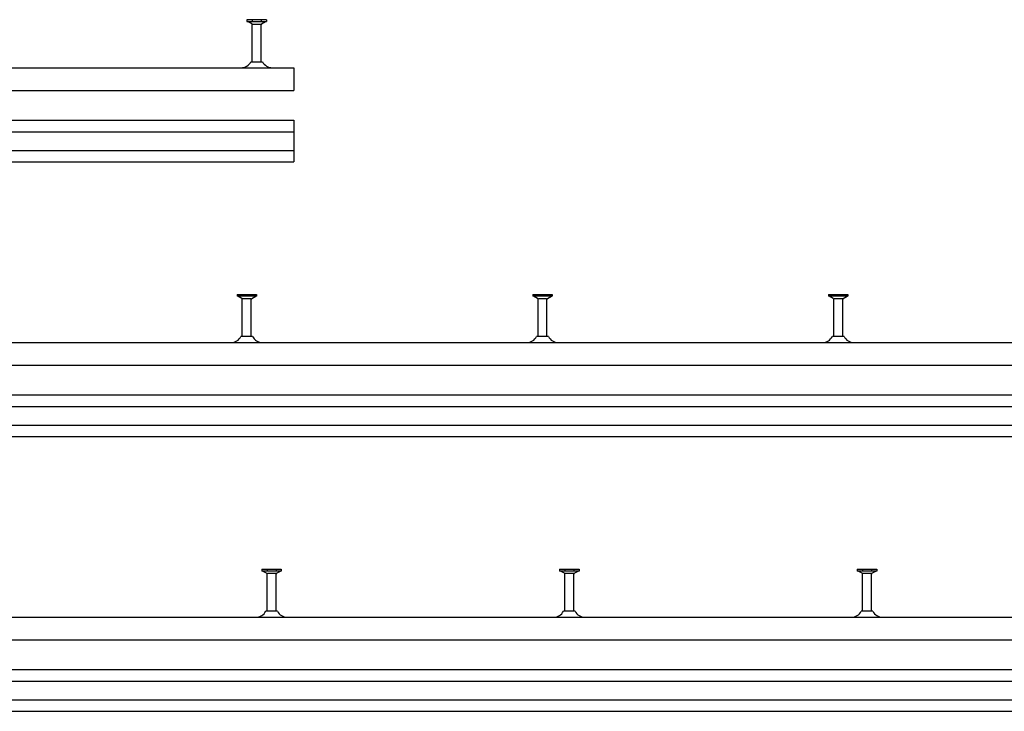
# Model space of a CAD drawing. Header units: millimetres. Extents: x 6200 to 12322, y 378 to 2559.
# Tile 3 of 6: x 7118 to 7780, y 378 to 843. Entities that reach past the tile are written whole.
import ezdxf

# ---------------------------------------------------------------- set-up
doc = ezdxf.new("R2010")
doc.units = ezdxf.units.MM
doc.header["$LTSCALE"] = 10
doc.layers.add('HALFEN', color=2, linetype='CONTINUOUS')

msp = doc.modelspace()

# ---------------------------------------------------------------- linework, layer by layer
at = {"layer": 'HALFEN'}
for p, q in [((7283.96, 842.74), (7270.87, 842.74)), ((7270.87, 842.74), (7270.87, 841.48)), ((7270.87, 841.48), (7283.96, 841.48)), ((7274.12, 839.92), (7271.42, 841.48)), ((7274.36, 842.59), (7274.36, 841.63)), ((7280.47, 842.59), (7280.47, 841.63)), ((7280.72, 839.92), (7283.42, 841.48)), ((7283.96, 842.74), (7283.96, 841.48)), ((7274.42, 814.49), (7274.42, 839.4)), ((7274.65, 839.74), (7280.19, 839.74)), ((7280.42, 814.49), (7280.42, 839.4)), ((7273.48, 814.49), (7281.35, 814.49)), ((6252.42, 810.49), (7302.42, 810.49)), ((7302.42, 810.49), (7302.42, 795.24)), ((6252.42, 795.24), (7302.42, 795.24)), ((6252.42, 775.24), (7302.42, 775.24)), ((7302.42, 775.24), (7302.42, 747.24)), ((6252.42, 767.49), (7302.42, 767.49)), ((6252.42, 754.99), (7302.42, 754.99)), ((6252.42, 747.24), (7302.42, 747.24)), ((7264.2, 658.24), (7277.29, 658.24)), ((7264.2, 658.24), (7264.2, 656.97)), ((7277.29, 656.97), (7264.2, 656.97)), ((7267.45, 655.42), (7264.75, 656.97)), ((7267.69, 658.09), (7267.69, 657.12)), ((7267.75, 629.99), (7267.75, 654.9)), ((7273.52, 655.24), (7267.98, 655.24)), ((7273.75, 629.99), (7273.75, 654.9)), ((7273.81, 658.09), (7273.81, 657.12)), ((7274.05, 655.42), (7276.75, 656.97)), ((7277.29, 658.24), (7277.29, 656.97)), ((7462.87, 658.24), (7475.96, 658.24)), ((7462.87, 658.24), (7462.87, 656.97)), ((7475.96, 656.97), (7462.87, 656.97)), ((7466.12, 655.42), (7463.42, 656.97)), ((7466.36, 658.09), (7466.36, 657.12)), ((7466.42, 629.99), (7466.42, 654.9)), ((7472.19, 655.24), (7466.65, 655.24)), ((7472.42, 629.99), (7472.42, 654.9)), ((7472.47, 658.09), (7472.47, 657.12)), ((7472.72, 655.42), (7475.42, 656.97)), ((7475.96, 658.24), (7475.96, 656.97)), ((7661.54, 658.24), (7674.63, 658.24)), ((7661.54, 658.24), (7661.54, 656.97)), ((7674.63, 656.97), (7661.54, 656.97)), ((7664.78, 655.42), (7662.08, 656.97)), ((7665.03, 658.09), (7665.03, 657.12)), ((7665.08, 629.99), (7665.08, 654.9)), ((7670.85, 655.24), (7665.31, 655.24)), ((7671.08, 629.99), (7671.08, 654.9)), ((7671.14, 658.09), (7671.14, 657.12)), ((7671.38, 655.42), (7674.08, 656.97)), ((7674.63, 658.24), (7674.63, 656.97)), ((7274.69, 629.99), (7266.81, 629.99)), ((7473.35, 629.99), (7465.48, 629.99)), ((7672.02, 629.99), (7664.15, 629.99)), ((6252.42, 625.99), (9282.42, 625.99)), ((6252.42, 610.74), (9282.42, 610.74)), ((6252.42, 590.74), (9282.42, 590.74)), ((6252.42, 582.99), (9282.42, 582.99)), ((6252.42, 570.49), (9282.42, 570.49)), ((6252.42, 562.74), (9282.42, 562.74)), ((7280.87, 473.74), (7293.96, 473.74)), ((7280.87, 473.74), (7280.87, 472.47)), ((7293.96, 472.47), (7280.87, 472.47)), ((7284.12, 470.92), (7281.42, 472.47)), ((7284.36, 473.59), (7284.36, 472.62)), ((7284.42, 445.49), (7284.42, 470.4)), ((7290.19, 470.74), (7284.65, 470.74)), ((7290.42, 445.49), (7290.42, 470.4)), ((7290.47, 473.59), (7290.47, 472.62)), ((7290.72, 470.92), (7293.42, 472.47)), ((7293.96, 473.74), (7293.96, 472.47)), ((7480.87, 473.74), (7493.96, 473.74)), ((7480.87, 473.74), (7480.87, 472.47)), ((7493.96, 472.47), (7480.87, 472.47)), ((7484.12, 470.92), (7481.42, 472.47)), ((7484.36, 473.59), (7484.36, 472.62)), ((7484.42, 445.49), (7484.42, 470.4)), ((7490.19, 470.74), (7484.65, 470.74)), ((7490.42, 445.49), (7490.42, 470.4)), ((7490.47, 473.59), (7490.47, 472.62)), ((7490.72, 470.92), (7493.42, 472.47)), ((7493.96, 473.74), (7493.96, 472.47)), ((7680.87, 473.74), (7693.96, 473.74)), ((7680.87, 473.74), (7680.87, 472.47)), ((7693.96, 472.47), (7680.87, 472.47)), ((7684.12, 470.92), (7681.42, 472.47)), ((7684.36, 473.59), (7684.36, 472.62)), ((7684.42, 445.49), (7684.42, 470.4)), ((7690.19, 470.74), (7684.65, 470.74)), ((7690.42, 445.49), (7690.42, 470.4)), ((7690.47, 473.59), (7690.47, 472.62)), ((7690.72, 470.92), (7693.42, 472.47)), ((7693.96, 473.74), (7693.96, 472.47)), ((7291.35, 445.49), (7283.48, 445.49)), ((7491.35, 445.49), (7483.48, 445.49)), ((7691.35, 445.49), (7683.48, 445.49)), ((6252.42, 441.49), (12322.42, 441.49)), ((6252.42, 426.24), (12322.42, 426.24)), ((6252.42, 406.24), (12322.42, 406.24)), ((6252.42, 398.49), (12322.42, 398.49)), ((6252.42, 385.99), (12322.42, 385.99)), ((6252.42, 378.24), (12322.42, 378.24))]:
    msp.add_line(p, q, dxfattribs=at)
for centre, radius, start, end in [((7273.82, 839.4), 0.6, 0, 60), ((7281.02, 839.4), 0.6, 120, 180), ((7267.07, 817.63), 7.14, 268.79694, 333.91227), ((7287.77, 817.63), 7.14, 206.08773, 271.20306), ((7267.15, 654.9), 0.6, 0, 60), ((7274.35, 654.9), 0.6, 120, 180), ((7465.82, 654.9), 0.6, 0, 60), ((7473.02, 654.9), 0.6, 120, 180), ((7664.48, 654.9), 0.6, 0, 60), ((7671.68, 654.9), 0.6, 120, 180), ((7260.4, 633.13), 7.14, 268.79694, 333.91227), ((7281.1, 633.13), 7.14, 206.08773, 271.20306), ((7459.07, 633.13), 7.14, 268.79694, 333.91227), ((7479.77, 633.13), 7.14, 206.08773, 271.20306), ((7657.73, 633.13), 7.14, 268.79694, 333.91227), ((7678.43, 633.13), 7.14, 206.08773, 271.20306), ((7283.82, 470.4), 0.6, 0, 60), ((7291.02, 470.4), 0.6, 120, 180), ((7483.82, 470.4), 0.6, 0, 60), ((7491.02, 470.4), 0.6, 120, 180), ((7683.82, 470.4), 0.6, 0, 60), ((7691.02, 470.4), 0.6, 120, 180), ((7277.07, 448.63), 7.14, 268.79694, 333.91227), ((7297.77, 448.63), 7.14, 206.08773, 271.20306), ((7477.07, 448.63), 7.14, 268.79694, 333.91227), ((7497.77, 448.63), 7.14, 206.08773, 271.20306), ((7677.07, 448.63), 7.14, 268.79694, 333.91227), ((7697.77, 448.63), 7.14, 206.08773, 271.20306)]:
    msp.add_arc(centre, radius, start, end, dxfattribs=at)

doc.saveas('drawing.dxf')
